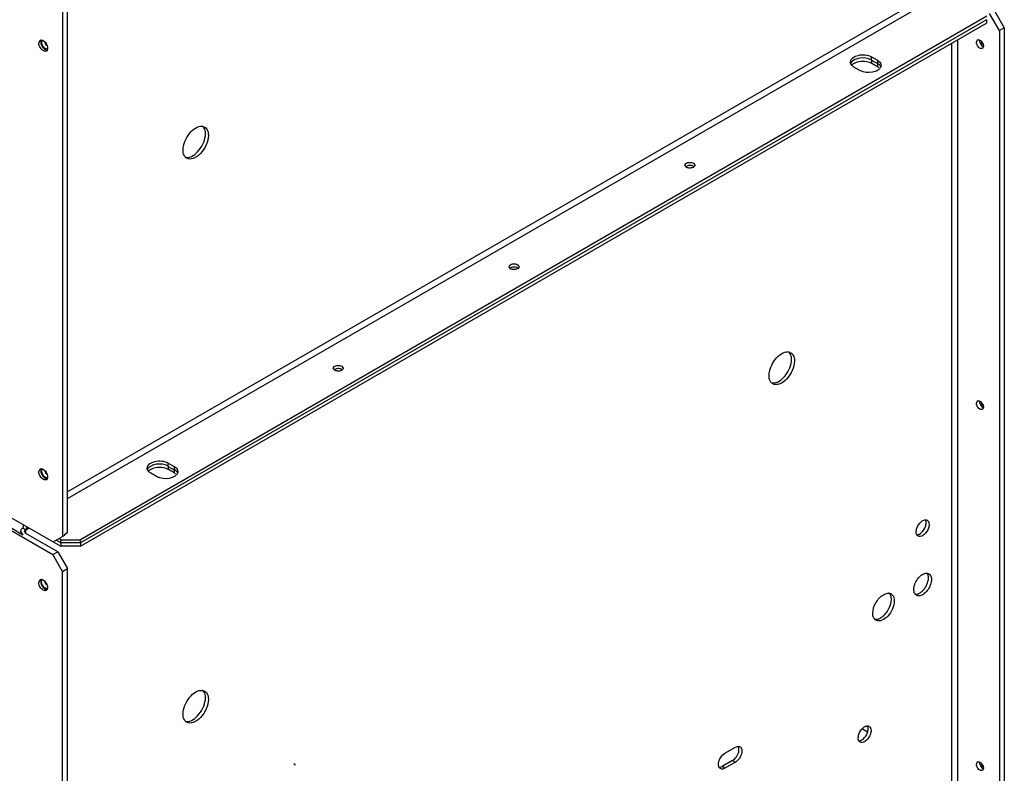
# Model space of a CAD drawing. Header units: millimetres. Extents: x 156 to 1208, y 238 to 1665.
# Tile 6 of 8: x 828 to 1184, y 722 to 995. Entities that reach past the tile are written whole.
import ezdxf

# ---------------------------------------------------------------- set-up
doc = ezdxf.new("R2010")
doc.units = ezdxf.units.MM
doc.header["$LTSCALE"] = 123.765934
doc.layers.get('0').update_dxf_attribs({"linetype": 'CONTINUOUS'})

msp = doc.modelspace()

# ---------------------------------------------------------------- linework, layer by layer
at = {"color": 7, "linetype": 'Continuous'}
for p, q in [((182.12, 1185.68), (839.73, 806.01)), ((182.08, 1181.13), (839.69, 801.46)), ((1165.02, 1008.9), (845.03, 824.15)), ((845.03, 821.7), (1166.08, 1007.06)), ((843.26, 808.05), (843.26, 999.54)), ((845.03, 809.48), (845.03, 1000.54)), ((1180.51, 998.24), (1184.05, 992.11)), ((1177.72, 996.25), (849.63, 806.83)), ((1177.61, 995.01), (849.66, 805.67)), ((1177.61, 995.01), (1177.61, 993.79)), ((1182.28, 991.09), (1178.74, 997.22)), ((849.66, 804.44), (1177.61, 993.79)), ((1184.05, 992.11), (1182.28, 991.09)), ((1182.28, 991.09), (1182.28, 681.8)), ((1184.05, 992.11), (1184.05, 715.32)), ((834.6, 986.56), (835.07, 987.59)), ((1167.21, 686.42), (1167.21, 987.78)), ((1173.94, 986.93), (1174.31, 987.75)), ((1164.95, 986.48), (1164.95, 686.42)), ((1176.48, 985.46), (1176.11, 984.64)), ((1136.01, 981.56), (1138.13, 980.33)), ((1136.01, 980.33), (1136.01, 981.56)), ((1136.01, 980.33), (1138.13, 979.11)), ((1136.04, 979.17), (1136.04, 980.4)), ((1138.13, 980.33), (1138.13, 979.11)), ((1131.76, 976.66), (1129.64, 977.88)), ((1138.16, 977.95), (1136.04, 979.17)), ((1138.16, 979.17), (1138.16, 977.95)), ((1068.97, 941.63), (1068.45, 942.37)), ((1071.52, 943.1), (1072.04, 942.37)), ((1005.33, 904.89), (1004.81, 905.62)), ((1007.88, 906.36), (1008.4, 905.62)), ((944.24, 869.62), (944.76, 868.88)), ((941.69, 868.15), (941.17, 868.88)), ((1173.94, 856.29), (1174.31, 857.11)), ((1176.48, 854.82), (1176.11, 854)), ((881.45, 834.59), (883.57, 833.37)), ((881.45, 833.37), (881.45, 834.59)), ((834.6, 831.43), (835.07, 832.45)), ((877.21, 829.69), (875.08, 830.92)), ((881.45, 833.37), (883.57, 832.14)), ((881.48, 832.2), (881.48, 833.43)), ((883.6, 830.98), (881.48, 832.2)), ((883.57, 833.37), (883.57, 832.14)), ((883.6, 832.2), (883.6, 830.98)), ((828.86, 808.53), (824.84, 810.85)), ((827.96, 809.8), (828.86, 808.53)), ((828.86, 811.06), (829.92, 810.45)), ((829.92, 810.45), (831.06, 811.1)), ((829.92, 809.14), (829.92, 810.45)), ((841.46, 802.48), (829.92, 809.14)), ((843.97, 808.87), (845.03, 809.48)), ((839.73, 806.01), (843.97, 808.46)), ((839.76, 806.07), (842.59, 804.44)), ((842.59, 805.67), (840.86, 806.67)), ((842.56, 806.83), (841.85, 807.24)), ((842.56, 806.83), (849.63, 806.83)), ((842.56, 805.6), (842.56, 806.83)), ((849.66, 805.67), (842.59, 805.67)), ((842.59, 805.67), (842.59, 804.44)), ((843.97, 808.46), (843.97, 808.87)), ((849.63, 805.6), (849.63, 806.83)), ((849.66, 805.67), (849.66, 804.44)), ((839.69, 801.46), (841.46, 802.48)), ((841.46, 802.48), (844.99, 796.36)), ((849.66, 804.44), (842.59, 804.44)), ((843.22, 795.34), (839.69, 801.46)), ((843.22, 795.34), (844.99, 796.36)), ((843.22, 518.55), (843.22, 795.34)), ((844.99, 487.07), (844.99, 796.36)), ((834.56, 791.36), (835.03, 792.39)), ((1132.73, 738.41), (1134.57, 737.35)), ((1134.63, 738.95), (1133.96, 739.34)), ((1082.93, 729.53), (1086.74, 731.74)), ((1085.68, 726.96), (1081.87, 724.75)), ((1082.93, 724.14), (1081.87, 724.75)), ((1086.74, 726.35), (1082.93, 724.14)), ((1085.68, 726.96), (1086.74, 726.35)), ((1173.94, 725.65), (1174.31, 726.47)), ((1176.48, 724.18), (1176.11, 723.36))]:
    msp.add_line(p, q, dxfattribs=at)
for centre, radius, start, end in [((893.46, 954), 2.45, 76.868, 82.213), ((889.39, 946.97), 2.44, 217.7117, 223.1634), ((1105.59, 872.34), 2.45, 76.868, 82.213), ((1101.52, 865.31), 2.44, 217.7117, 223.1634), ((1153.86, 809.43), 1.68, 200.0236, 205.3626), ((1142.09, 785.29), 2.17, 79.9404, 86.1596), ((1142.18, 785.63), 1.82, 60.0279, 62.9943), ((1153.34, 788.3), 1.96, 207.135, 211.4348), ((1138.74, 779.49), 2.16, 213.7326, 220.0769), ((893.46, 749.87), 2.45, 76.868, 82.213), ((889.39, 742.84), 2.44, 217.7117, 223.1634), ((1132.86, 734.84), 1.68, 200.0236, 205.3626)]:
    msp.add_arc(centre, radius, start, end, dxfattribs=at)
for points, knots in [([(835.07, 987.59), (835.19, 987.66), (835.94, 987.82), (836.61, 987.24), (836.98, 986.79)], [0, 0, 0, 0, 0.197996, 1, 1, 1, 1]), ([(835.75, 987.34), (835.76, 987.37), (835.79, 987.42), (835.83, 987.46), (835.85, 987.48)], [0, 0, 0, 0, 0.509349, 1, 1, 1, 1]), ([(1175, 987.54), (1175, 986.82), (1175.5, 985.85), (1176.29, 985.31), (1176.49, 985.23)], [0, 0, 0, 0, 0.770248, 1, 1, 1, 1]), ([(835.41, 984.5), (835.04, 984.95), (834.69, 985.65), (834.6, 986.39), (834.6, 986.56)], [0, 0, 0, 0, 0.771205, 1, 1, 1, 1]), ([(835.31, 986.97), (835.31, 986.8), (835.4, 986.06), (835.75, 985.37), (836.1, 984.92)], [0, 0, 0, 0, 0.228751, 1, 1, 1, 1]), ([(836.99, 983.59), (836.86, 983.58), (836.23, 983.66), (835.72, 984.12), (835.41, 984.5)], [0, 0, 0, 0, 0.205291, 1, 1, 1, 1]), ([(836.27, 985.14), (835.98, 985.49), (835.7, 986.06), (835.63, 986.65), (835.63, 986.79)], [0, 0, 0, 0, 0.771205, 1, 1, 1, 1]), ([(836.1, 984.92), (836.21, 984.79), (836.59, 984.37), (837.13, 984.03), (837.54, 984)], [0, 0, 0, 0, 0.29019, 1, 1, 1, 1]), ([(837.67, 984.44), (837.56, 984.41), (837, 984.4), (836.54, 984.8), (836.27, 985.14)], [0, 0, 0, 0, 0.200618, 1, 1, 1, 1]), ([(837.78, 984.72), (837.78, 984.68), (837.78, 984.61), (837.77, 984.53), (837.77, 984.49)], [0, 0, 0, 0, 0.507952, 1, 1, 1, 1]), ([(1174.58, 985.28), (1174.29, 985.64), (1174.01, 986.2), (1173.94, 986.79), (1173.94, 986.93)], [0, 0, 0, 0, 0.771205, 1, 1, 1, 1]), ([(1176.11, 984.64), (1176.01, 984.58), (1175.41, 984.45), (1174.87, 984.92), (1174.58, 985.28)], [0, 0, 0, 0, 0.197996, 1, 1, 1, 1]), ([(1175.84, 987.11), (1176.13, 986.75), (1176.41, 986.19), (1176.48, 985.6), (1176.48, 985.46)], [0, 0, 0, 0, 0.771205, 1, 1, 1, 1]), ([(1128.32, 979.72), (1128.32, 980.94), (1130.86, 982.35), (1133.61, 982.39), (1135.31, 981.96), (1136.01, 981.56)], [0, 0, 0, 0, 0.422585, 0.722289, 1, 1, 1, 1]), ([(1130.79, 980.87), (1130.52, 980.79), (1129.63, 980.46), (1128.77, 979.83), (1128.5, 979.21)], [0, 0, 0, 0, 0.293912, 1, 1, 1, 1]), ([(1136.04, 980.4), (1135.68, 980.6), (1134.01, 981.27), (1132.1, 981.26), (1130.79, 980.87)], [0, 0, 0, 0, 0.232038, 1, 1, 1, 1]), ([(1138.13, 980.33), (1138.32, 980.22), (1138.96, 979.79), (1139.44, 979.04), (1139.44, 978.5)], [0, 0, 0, 0, 0.294566, 1, 1, 1, 1]), ([(1129.64, 977.88), (1129.53, 977.95), (1129.12, 978.21), (1128.76, 978.57), (1128.57, 978.87)], [0, 0, 0, 0, 0.273777, 1, 1, 1, 1]), ([(1130.47, 979.54), (1130.31, 979.48), (1129.73, 979.24), (1129.18, 978.88), (1128.87, 978.54)], [0, 0, 0, 0, 0.2758, 1, 1, 1, 1]), ([(1134.33, 979.79), (1133.37, 979.98), (1132.02, 979.98), (1130.77, 979.65), (1130.47, 979.54)], [0, 0, 0, 0, 0.759104, 1, 1, 1, 1]), ([(1137.35, 976.3), (1135.99, 975.8), (1133.93, 975.75), (1132.15, 976.44), (1131.76, 976.66)], [0, 0, 0, 0, 0.766017, 1, 1, 1, 1]), ([(1138.76, 977.12), (1138.67, 977.04), (1138.25, 976.69), (1137.75, 976.45), (1137.35, 976.3)], [0, 0, 0, 0, 0.229344, 1, 1, 1, 1]), ([(1139.44, 978.5), (1139.44, 978.12), (1139.22, 977.6), (1138.87, 977.22), (1138.76, 977.12)], [0, 0, 0, 0, 0.721469, 1, 1, 1, 1]), ([(886.78, 947.87), (886.78, 948.91), (887.32, 951.1), (889.23, 954.43), (892.03, 956.67), (893.79, 956.43)], [0, 0, 0, 0, 0.263369, 0.551328, 1, 1, 1, 1]), ([(894.91, 953.78), (894.91, 954.02), (894.86, 954.85), (894.59, 955.7), (894.22, 956.18)], [0, 0, 0, 0, 0.280731, 1, 1, 1, 1]), ([(894.62, 956.15), (894.77, 956.06), (895.37, 955.61), (895.71, 954.88), (895.84, 954.32)], [0, 0, 0, 0, 0.232821, 1, 1, 1, 1]), ([(887.9, 945.22), (889.66, 944.98), (892.46, 947.22), (894.37, 950.55), (894.91, 952.75), (894.91, 953.78)], [0, 0, 0, 0, 0.448822, 0.736714, 1, 1, 1, 1]), ([(895.97, 953.17), (895.97, 952.01), (895.33, 949.6), (893.39, 946.65), (890.92, 944.62), (888.8, 944.5), (888.12, 944.89)], [0, 0, 0, 0, 0.271588, 0.564764, 0.816395, 1, 1, 1, 1]), ([(887.46, 945.47), (887.35, 945.62), (886.91, 946.34), (886.78, 947.21), (886.78, 947.87)], [0, 0, 0, 0, 0.223609, 1, 1, 1, 1]), ([(1068.44, 942.37), (1068.44, 942.58), (1068.88, 943.23), (1070.1, 943.49), (1071.09, 943.35), (1071.52, 943.1)], [0, 0, 0, 0, 0.184759, 0.580463, 1, 1, 1, 1]), ([(1070.72, 941.36), (1070.27, 941.29), (1069.64, 941.33), (1069.09, 941.56), (1068.97, 941.63)], [0, 0, 0, 0, 0.771206, 1, 1, 1, 1]), ([(1071.55, 941.94), (1071.43, 942.01), (1070.86, 942.25), (1070.21, 942.28), (1069.75, 942.2)], [0, 0, 0, 0, 0.228883, 1, 1, 1, 1]), ([(1072.04, 942.37), (1072.04, 942.25), (1071.85, 941.67), (1071.18, 941.44), (1070.72, 941.36)], [0, 0, 0, 0, 0.197993, 1, 1, 1, 1]), ([(1004.81, 905.62), (1004.81, 905.84), (1005.24, 906.48), (1006.46, 906.75), (1007.45, 906.61), (1007.88, 906.36)], [0, 0, 0, 0, 0.184759, 0.580463, 1, 1, 1, 1]), ([(1007.91, 905.2), (1007.79, 905.27), (1007.22, 905.51), (1006.58, 905.54), (1006.11, 905.46)], [0, 0, 0, 0, 0.228883, 1, 1, 1, 1]), ([(1008.41, 905.62), (1008.41, 905.51), (1008.21, 904.93), (1007.54, 904.7), (1007.08, 904.62)], [0, 0, 0, 0, 0.197993, 1, 1, 1, 1]), ([(1007.08, 904.62), (1006.63, 904.55), (1006, 904.59), (1005.45, 904.82), (1005.33, 904.89)], [0, 0, 0, 0, 0.771206, 1, 1, 1, 1]), ([(1098.91, 866.21), (1098.91, 867.25), (1099.45, 869.45), (1101.36, 872.78), (1104.16, 875.02), (1105.92, 874.78)], [0, 0, 0, 0, 0.263369, 0.551328, 1, 1, 1, 1]), ([(1107.04, 872.13), (1107.04, 872.37), (1106.99, 873.2), (1106.72, 874.05), (1106.35, 874.52)], [0, 0, 0, 0, 0.280731, 1, 1, 1, 1]), ([(1106.75, 874.5), (1106.9, 874.41), (1107.5, 873.96), (1107.85, 873.23), (1107.97, 872.67)], [0, 0, 0, 0, 0.232821, 1, 1, 1, 1]), ([(941.17, 868.88), (941.17, 869.1), (941.6, 869.74), (942.82, 870.01), (943.81, 869.86), (944.24, 869.62)], [0, 0, 0, 0, 0.184759, 0.580463, 1, 1, 1, 1]), ([(1100.03, 863.57), (1101.79, 863.33), (1104.59, 865.57), (1106.5, 868.9), (1107.04, 871.09), (1107.04, 872.13)], [0, 0, 0, 0, 0.448822, 0.736714, 1, 1, 1, 1]), ([(1108.1, 871.52), (1108.1, 870.36), (1107.46, 867.94), (1105.52, 865), (1103.05, 862.97), (1100.93, 862.85), (1100.25, 863.24)], [0, 0, 0, 0, 0.271588, 0.564764, 0.816395, 1, 1, 1, 1]), ([(943.44, 867.88), (942.99, 867.81), (942.36, 867.85), (941.81, 868.08), (941.69, 868.15)], [0, 0, 0, 0, 0.771206, 1, 1, 1, 1]), ([(944.27, 868.46), (944.15, 868.53), (943.58, 868.77), (942.94, 868.8), (942.47, 868.72)], [0, 0, 0, 0, 0.228883, 1, 1, 1, 1]), ([(944.77, 868.88), (944.77, 868.77), (944.57, 868.18), (943.9, 867.95), (943.44, 867.88)], [0, 0, 0, 0, 0.197993, 1, 1, 1, 1]), ([(1099.59, 863.82), (1099.48, 863.97), (1099.04, 864.69), (1098.91, 865.56), (1098.91, 866.21)], [0, 0, 0, 0, 0.223609, 1, 1, 1, 1]), ([(1174.58, 854.64), (1174.29, 855), (1174.01, 855.56), (1173.94, 856.15), (1173.94, 856.29)], [0, 0, 0, 0, 0.771205, 1, 1, 1, 1]), ([(1175, 856.9), (1175, 856.17), (1175.5, 855.21), (1176.29, 854.67), (1176.49, 854.59)], [0, 0, 0, 0, 0.770248, 1, 1, 1, 1]), ([(1175.84, 856.47), (1176.13, 856.11), (1176.41, 855.55), (1176.48, 854.96), (1176.48, 854.82)], [0, 0, 0, 0, 0.771205, 1, 1, 1, 1]), ([(1176.11, 853.99), (1176.01, 853.94), (1175.41, 853.81), (1174.87, 854.28), (1174.58, 854.64)], [0, 0, 0, 0, 0.197996, 1, 1, 1, 1]), ([(873.77, 832.75), (873.77, 833.98), (876.3, 835.39), (879.05, 835.42), (880.75, 834.99), (881.45, 834.59)], [0, 0, 0, 0, 0.422585, 0.722289, 1, 1, 1, 1]), ([(881.48, 833.43), (881.12, 833.64), (879.46, 834.3), (877.54, 834.29), (876.23, 833.9)], [0, 0, 0, 0, 0.232038, 1, 1, 1, 1]), ([(835.41, 829.37), (835.04, 829.81), (834.69, 830.51), (834.6, 831.26), (834.6, 831.43)], [0, 0, 0, 0, 0.771205, 1, 1, 1, 1]), ([(835.07, 832.46), (835.19, 832.53), (835.94, 832.69), (836.61, 832.1), (836.98, 831.65)], [0, 0, 0, 0, 0.197996, 1, 1, 1, 1]), ([(835.31, 831.83), (835.31, 831.67), (835.4, 830.93), (835.75, 830.23), (836.1, 829.79)], [0, 0, 0, 0, 0.228751, 1, 1, 1, 1]), ([(836.27, 830), (835.98, 830.36), (835.7, 830.92), (835.63, 831.51), (835.63, 831.65)], [0, 0, 0, 0, 0.771205, 1, 1, 1, 1]), ([(835.75, 832.2), (835.76, 832.23), (835.79, 832.28), (835.83, 832.33), (835.85, 832.35)], [0, 0, 0, 0, 0.509349, 1, 1, 1, 1]), ([(876.23, 833.9), (875.96, 833.82), (875.08, 833.49), (874.22, 832.86), (873.94, 832.24)], [0, 0, 0, 0, 0.293912, 1, 1, 1, 1]), ([(875.08, 830.92), (874.97, 830.98), (874.56, 831.25), (874.2, 831.6), (874.02, 831.9)], [0, 0, 0, 0, 0.273777, 1, 1, 1, 1]), ([(875.92, 832.57), (875.75, 832.51), (875.17, 832.27), (874.62, 831.92), (874.31, 831.58)], [0, 0, 0, 0, 0.2758, 1, 1, 1, 1]), ([(879.77, 832.82), (878.81, 833.02), (877.46, 833.02), (876.21, 832.68), (875.92, 832.57)], [0, 0, 0, 0, 0.759104, 1, 1, 1, 1]), ([(883.57, 833.37), (883.77, 833.25), (884.4, 832.83), (884.89, 832.07), (884.89, 831.53)], [0, 0, 0, 0, 0.294566, 1, 1, 1, 1]), ([(884.89, 831.53), (884.89, 831.15), (884.67, 830.63), (884.31, 830.25), (884.21, 830.15)], [0, 0, 0, 0, 0.721469, 1, 1, 1, 1]), ([(836.99, 828.46), (836.86, 828.45), (836.23, 828.53), (835.72, 828.98), (835.41, 829.37)], [0, 0, 0, 0, 0.205291, 1, 1, 1, 1]), ([(836.1, 829.79), (836.21, 829.66), (836.59, 829.24), (837.13, 828.9), (837.54, 828.87)], [0, 0, 0, 0, 0.29019, 1, 1, 1, 1]), ([(837.67, 829.3), (837.56, 829.27), (837, 829.26), (836.54, 829.67), (836.27, 830)], [0, 0, 0, 0, 0.200618, 1, 1, 1, 1]), ([(837.78, 829.59), (837.78, 829.55), (837.78, 829.47), (837.77, 829.39), (837.77, 829.35)], [0, 0, 0, 0, 0.507952, 1, 1, 1, 1]), ([(882.8, 829.33), (881.43, 828.83), (879.37, 828.78), (877.59, 829.47), (877.21, 829.69)], [0, 0, 0, 0, 0.766017, 1, 1, 1, 1]), ([(884.21, 830.15), (884.11, 830.07), (883.69, 829.72), (883.19, 829.48), (882.8, 829.33)], [0, 0, 0, 0, 0.229344, 1, 1, 1, 1]), ([(1153.96, 813.34), (1154.09, 813.45), (1154.56, 813.8), (1155.17, 814.05), (1155.59, 814.03)], [0, 0, 0, 0, 0.288514, 1, 1, 1, 1]), ([(1155.59, 814.03), (1155.64, 814.03), (1155.73, 814.02), (1155.81, 814), (1155.86, 813.99)], [0, 0, 0, 0, 0.506697, 1, 1, 1, 1]), ([(1155.86, 813.99), (1155.91, 813.98), (1156, 813.94), (1156.09, 813.9), (1156.13, 813.87)], [0, 0, 0, 0, 0.503045, 1, 1, 1, 1]), ([(1156.58, 813.42), (1156.6, 813.39), (1156.63, 813.32), (1156.66, 813.25), (1156.67, 813.22)], [0, 0, 0, 0, 0.492845, 1, 1, 1, 1]), ([(829.18, 812.19), (829.01, 811.96), (828.89, 811.56), (828.86, 811.17), (828.86, 811.06)], [0, 0, 0, 0, 0.719779, 1, 1, 1, 1]), ([(829.46, 809.8), (829.46, 809.84), (829.46, 809.92), (829.49, 809.99), (829.51, 810.03)], [0, 0, 0, 0, 0.491636, 1, 1, 1, 1]), ([(829.51, 809.56), (829.49, 809.6), (829.46, 809.67), (829.46, 809.76), (829.46, 809.8)], [0, 0, 0, 0, 0.508375, 1, 1, 1, 1]), ([(829.51, 810.03), (829.53, 810.07), (829.57, 810.14), (829.62, 810.21), (829.65, 810.24)], [0, 0, 0, 0, 0.483653, 1, 1, 1, 1]), ([(830.08, 811.02), (830.1, 811.05), (830.15, 811.11), (830.22, 811.16), (830.26, 811.18)], [0, 0, 0, 0, 0.508375, 1, 1, 1, 1]), ([(830.26, 811.18), (830.29, 811.2), (830.37, 811.23), (830.45, 811.25), (830.49, 811.25)], [0, 0, 0, 0, 0.491637, 1, 1, 1, 1]), ([(1152.32, 808.62), (1152.45, 808.61), (1153.04, 808.67), (1153.58, 809), (1153.93, 809.29)], [0, 0, 0, 0, 0.216211, 1, 1, 1, 1]), ([(1155.01, 808.7), (1154.83, 808.54), (1154.23, 808.09), (1153.3, 807.89), (1152.83, 808.16)], [0, 0, 0, 0, 0.309161, 1, 1, 1, 1]), ([(835.37, 789.3), (835, 789.75), (834.65, 790.45), (834.56, 791.19), (834.56, 791.36)], [0, 0, 0, 0, 0.771205, 1, 1, 1, 1]), ([(835.03, 792.39), (835.15, 792.46), (835.9, 792.62), (836.57, 792.04), (836.94, 791.58)], [0, 0, 0, 0, 0.197996, 1, 1, 1, 1]), ([(835.27, 791.77), (835.27, 791.6), (835.36, 790.86), (835.71, 790.17), (836.06, 789.72)], [0, 0, 0, 0, 0.228751, 1, 1, 1, 1]), ([(836.23, 789.94), (835.94, 790.29), (835.66, 790.85), (835.59, 791.45), (835.59, 791.58)], [0, 0, 0, 0, 0.771205, 1, 1, 1, 1]), ([(835.71, 792.14), (835.72, 792.16), (835.75, 792.21), (835.79, 792.26), (835.81, 792.28)], [0, 0, 0, 0, 0.509349, 1, 1, 1, 1]), ([(1151.3, 788.77), (1151.3, 789.21), (1151.59, 791.09), (1152.66, 792.83), (1153.77, 793.77)], [0, 0, 0, 0, 0.233799, 1, 1, 1, 1]), ([(1153.77, 793.77), (1153.92, 793.9), (1154.49, 794.33), (1155.17, 794.64), (1155.68, 794.7)], [0, 0, 0, 0, 0.281191, 1, 1, 1, 1]), ([(1154.12, 788.03), (1155.23, 788.96), (1156.31, 790.72), (1156.61, 792.61), (1156.61, 793.05)], [0, 0, 0, 0, 0.766016, 1, 1, 1, 1]), ([(1156.61, 793.05), (1156.61, 793.19), (1156.58, 793.67), (1156.46, 794.16), (1156.29, 794.47)], [0, 0, 0, 0, 0.273776, 1, 1, 1, 1]), ([(836.95, 788.39), (836.82, 788.38), (836.19, 788.46), (835.68, 788.91), (835.37, 789.3)], [0, 0, 0, 0, 0.205291, 1, 1, 1, 1]), ([(836.06, 789.72), (836.17, 789.59), (836.55, 789.17), (837.09, 788.83), (837.5, 788.8)], [0, 0, 0, 0, 0.29019, 1, 1, 1, 1]), ([(837.63, 789.23), (837.52, 789.2), (836.96, 789.19), (836.5, 789.6), (836.23, 789.94)], [0, 0, 0, 0, 0.200618, 1, 1, 1, 1]), ([(837.74, 789.52), (837.74, 789.48), (837.74, 789.4), (837.73, 789.32), (837.73, 789.29)], [0, 0, 0, 0, 0.507952, 1, 1, 1, 1]), ([(1152.7, 787.22), (1152.82, 787.26), (1153.33, 787.45), (1153.8, 787.76), (1154.12, 788.03)], [0, 0, 0, 0, 0.229344, 1, 1, 1, 1]), ([(1157.35, 790.66), (1157.19, 790.19), (1156.43, 788.54), (1155.06, 787.02), (1153.79, 786.62)], [0, 0, 0, 0, 0.271765, 1, 1, 1, 1]), ([(1136.45, 780.19), (1136.45, 781.52), (1137.36, 784.15), (1139.18, 786.25), (1140.33, 786.92)], [0, 0, 0, 0, 0.499768, 1, 1, 1, 1]), ([(1144.23, 784.68), (1144.23, 783.7), (1143.65, 781.64), (1141.93, 778.75), (1138.89, 776.93), (1137.59, 777.68)], [0, 0, 0, 0, 0.277648, 0.577367, 1, 1, 1, 1]), ([(1139.27, 778.55), (1140.43, 779.22), (1142.26, 781.32), (1143.17, 783.96), (1143.17, 785.3)], [0, 0, 0, 0, 0.499702, 1, 1, 1, 1]), ([(1140.33, 786.92), (1140.49, 787.01), (1141.08, 787.32), (1141.76, 787.49), (1142.24, 787.45)], [0, 0, 0, 0, 0.279117, 1, 1, 1, 1]), ([(1143.17, 785.3), (1143.17, 785.48), (1143.14, 786.14), (1142.94, 786.8), (1142.68, 787.2)], [0, 0, 0, 0, 0.277837, 1, 1, 1, 1]), ([(1143.09, 787.2), (1143.45, 787), (1143.85, 786.52), (1144.04, 785.98), (1144.08, 785.83)], [0, 0, 0, 0, 0.724706, 1, 1, 1, 1]), ([(1153.79, 786.62), (1153.65, 786.57), (1153.14, 786.45), (1152.56, 786.52), (1152.23, 786.71)], [0, 0, 0, 0, 0.279143, 1, 1, 1, 1]), ([(1136.94, 778.29), (1136.86, 778.42), (1136.55, 779), (1136.45, 779.68), (1136.45, 780.19)], [0, 0, 0, 0, 0.225293, 1, 1, 1, 1]), ([(1137.39, 778.04), (1137.54, 778.03), (1138.2, 778.05), (1138.83, 778.3), (1139.27, 778.55)], [0, 0, 0, 0, 0.22528, 1, 1, 1, 1]), ([(886.78, 743.74), (886.78, 744.78), (887.32, 746.97), (889.23, 750.31), (892.03, 752.54), (893.79, 752.3)], [0, 0, 0, 0, 0.263369, 0.551328, 1, 1, 1, 1]), ([(894.91, 749.66), (894.91, 749.89), (894.86, 750.73), (894.59, 751.58), (894.22, 752.05)], [0, 0, 0, 0, 0.280731, 1, 1, 1, 1]), ([(894.62, 752.02), (894.77, 751.94), (895.37, 751.48), (895.71, 750.75), (895.84, 750.2)], [0, 0, 0, 0, 0.232821, 1, 1, 1, 1]), ([(887.9, 741.1), (889.66, 740.86), (892.46, 743.1), (894.37, 746.43), (894.91, 748.62), (894.91, 749.66)], [0, 0, 0, 0, 0.448822, 0.736714, 1, 1, 1, 1]), ([(895.97, 749.05), (895.97, 747.89), (895.33, 745.47), (893.39, 742.53), (890.92, 740.5), (888.8, 740.37), (888.12, 740.76)], [0, 0, 0, 0, 0.271588, 0.564764, 0.816395, 1, 1, 1, 1]), ([(887.46, 741.35), (887.35, 741.5), (886.91, 742.22), (886.78, 743.09), (886.78, 743.74)], [0, 0, 0, 0, 0.223609, 1, 1, 1, 1]), ([(1132.96, 738.75), (1133.09, 738.86), (1133.56, 739.22), (1134.16, 739.46), (1134.59, 739.44)], [0, 0, 0, 0, 0.288514, 1, 1, 1, 1]), ([(1134.59, 739.44), (1134.63, 739.44), (1134.72, 739.43), (1134.81, 739.41), (1134.86, 739.4)], [0, 0, 0, 0, 0.506697, 1, 1, 1, 1]), ([(1134.86, 739.4), (1134.9, 739.39), (1135, 739.36), (1135.09, 739.31), (1135.13, 739.29)], [0, 0, 0, 0, 0.503045, 1, 1, 1, 1]), ([(1135.58, 738.83), (1135.59, 738.8), (1135.63, 738.73), (1135.66, 738.66), (1135.67, 738.63)], [0, 0, 0, 0, 0.492845, 1, 1, 1, 1]), ([(1131.32, 734.03), (1131.45, 734.03), (1132.04, 734.08), (1132.58, 734.41), (1132.93, 734.71)], [0, 0, 0, 0, 0.216211, 1, 1, 1, 1]), ([(1087.33, 728.7), (1087.44, 728.89), (1087.8, 729.6), (1088.02, 730.41), (1088.02, 731)], [0, 0, 0, 0, 0.26704, 1, 1, 1, 1]), ([(1087.46, 732.02), (1087.5, 732.03), (1087.59, 732.04), (1087.67, 732.05), (1087.72, 732.05)], [0, 0, 0, 0, 0.508627, 1, 1, 1, 1]), ([(1087.72, 732.05), (1087.77, 732.05), (1087.87, 732.05), (1087.96, 732.04), (1088.01, 732.03)], [0, 0, 0, 0, 0.508433, 1, 1, 1, 1]), ([(1087.91, 731.76), (1087.89, 731.8), (1087.86, 731.88), (1087.82, 731.96), (1087.8, 732)], [0, 0, 0, 0, 0.508627, 1, 1, 1, 1]), ([(1134.01, 734.11), (1133.83, 733.96), (1133.23, 733.51), (1132.29, 733.31), (1131.83, 733.57)], [0, 0, 0, 0, 0.309161, 1, 1, 1, 1]), ([(1080.59, 725.49), (1080.59, 725.87), (1080.87, 727.44), (1081.88, 728.93), (1082.93, 729.53)], [0, 0, 0, 0, 0.240721, 1, 1, 1, 1]), ([(1085.68, 726.96), (1085.84, 727.05), (1086.5, 727.52), (1087.02, 728.16), (1087.33, 728.7)], [0, 0, 0, 0, 0.228786, 1, 1, 1, 1]), ([(1088.39, 728.09), (1088.29, 727.9), (1087.85, 727.23), (1087.25, 726.64), (1086.74, 726.35)], [0, 0, 0, 0, 0.267041, 1, 1, 1, 1]), ([(1089.08, 730.39), (1089.08, 730.2), (1089.01, 729.4), (1088.7, 728.63), (1088.39, 728.09)], [0, 0, 0, 0, 0.228787, 1, 1, 1, 1]), ([(927.48, 725.14), (927.48, 725.3), (927.35, 725.73), (926.93, 725.62), (926.78, 725.54)], [0, 0, 0, 0, 0.499957, 1, 1, 1, 1]), ([(1080.81, 724.49), (1080.79, 724.53), (1080.75, 724.61), (1080.72, 724.69), (1080.7, 724.73)], [0, 0, 0, 0, 0.491373, 1, 1, 1, 1]), ([(1080.97, 724.24), (1080.93, 724.28), (1080.88, 724.36), (1080.83, 724.44), (1080.81, 724.49)], [0, 0, 0, 0, 0.491568, 1, 1, 1, 1]), ([(1080.89, 724.44), (1080.94, 724.44), (1081.02, 724.45), (1081.11, 724.46), (1081.15, 724.47)], [0, 0, 0, 0, 0.491373, 1, 1, 1, 1]), ([(1174.58, 724), (1174.29, 724.36), (1174.01, 724.92), (1173.94, 725.51), (1173.94, 725.65)], [0, 0, 0, 0, 0.771205, 1, 1, 1, 1]), ([(1176.11, 723.35), (1176.01, 723.3), (1175.41, 723.17), (1174.87, 723.64), (1174.58, 724)], [0, 0, 0, 0, 0.197996, 1, 1, 1, 1]), ([(1175, 726.26), (1175, 725.53), (1175.5, 724.56), (1176.29, 724.03), (1176.49, 723.95)], [0, 0, 0, 0, 0.770248, 1, 1, 1, 1]), ([(1175.84, 725.83), (1176.13, 725.47), (1176.41, 724.91), (1176.48, 724.31), (1176.48, 724.18)], [0, 0, 0, 0, 0.771205, 1, 1, 1, 1])]:
    msp.add_open_spline(points, degree=3, knots=knots, dxfattribs=at)
for points in [[(835.39, 987.5), (835.33, 987.33), (835.31, 987.15), (835.31, 986.97)], [(835.63, 986.79), (835.63, 986.97), (835.66, 987.17), (835.75, 987.34)], [(1174.31, 987.75), (1174.51, 987.87), (1174.78, 987.85), (1174.99, 987.77)], [(1174.99, 987.77), (1175.32, 987.64), (1175.61, 987.39), (1175.84, 987.11)], [(836.77, 986.85), (836.88, 986.43), (837.1, 986.02), (837.38, 985.69)], [(836.98, 986.79), (837.38, 986.3), (837.67, 985.69), (837.76, 985.06)], [(837.32, 983.69), (837.22, 983.64), (837.1, 983.6), (836.99, 983.59)], [(837.77, 984.49), (837.73, 984.19), (837.58, 983.85), (837.32, 983.69)], [(837.76, 985.06), (837.77, 984.95), (837.78, 984.84), (837.78, 984.72)], [(1175.58, 987.14), (1175.72, 986.76), (1175.93, 986.4), (1176.18, 986.09)], [(1128.57, 978.87), (1128.42, 979.12), (1128.32, 979.42), (1128.32, 979.72)], [(1136.04, 979.17), (1135.51, 979.47), (1134.92, 979.67), (1134.33, 979.79)], [(1138.82, 978.69), (1138.62, 978.87), (1138.39, 979.04), (1138.16, 979.17)], [(1138.67, 977.6), (1138.51, 977.73), (1138.34, 977.84), (1138.16, 977.95)], [(1139.09, 978.39), (1139, 978.5), (1138.91, 978.6), (1138.82, 978.69)], [(1139.29, 978.07), (1139.23, 978.18), (1139.16, 978.29), (1139.09, 978.39)], [(894.01, 956.39), (894.23, 956.34), (894.43, 956.26), (894.62, 956.15)], [(895.84, 954.32), (895.93, 953.95), (895.97, 953.56), (895.97, 953.17)], [(888.12, 944.89), (887.93, 945), (887.76, 945.14), (887.61, 945.3)], [(1069.75, 942.2), (1069.39, 942.14), (1069.01, 942), (1068.74, 941.75)], [(1006.11, 905.46), (1005.75, 905.39), (1005.37, 905.26), (1005.11, 905.01)], [(1106.14, 874.73), (1106.36, 874.68), (1106.56, 874.6), (1106.75, 874.5)], [(1107.97, 872.67), (1108.06, 872.29), (1108.1, 871.91), (1108.1, 871.52)], [(942.47, 868.72), (942.11, 868.65), (941.73, 868.52), (941.47, 868.27)], [(1100.25, 863.24), (1100.06, 863.35), (1099.89, 863.49), (1099.74, 863.64)], [(1174.31, 857.11), (1174.51, 857.23), (1174.78, 857.21), (1174.99, 857.13)], [(1174.99, 857.13), (1175.32, 857), (1175.61, 856.75), (1175.84, 856.47)], [(1175.58, 856.5), (1175.72, 856.12), (1175.93, 855.76), (1176.18, 855.45)], [(835.39, 832.36), (835.33, 832.2), (835.31, 832.01), (835.31, 831.83)], [(835.63, 831.65), (835.63, 831.84), (835.66, 832.04), (835.75, 832.2)], [(836.77, 831.71), (836.88, 831.29), (837.1, 830.89), (837.38, 830.56)], [(836.98, 831.65), (837.38, 831.16), (837.67, 830.55), (837.76, 829.93)], [(874.02, 831.9), (873.86, 832.15), (873.77, 832.46), (873.77, 832.75)], [(881.48, 832.2), (880.95, 832.51), (880.37, 832.7), (879.77, 832.82)], [(884.26, 831.72), (884.06, 831.91), (883.84, 832.07), (883.6, 832.2)], [(884.11, 830.63), (883.95, 830.76), (883.78, 830.88), (883.6, 830.98)], [(884.53, 831.42), (884.45, 831.53), (884.36, 831.62), (884.26, 831.72)], [(884.73, 831.1), (884.68, 831.21), (884.61, 831.32), (884.53, 831.42)], [(837.32, 828.56), (837.22, 828.5), (837.1, 828.47), (836.99, 828.46)], [(837.77, 829.35), (837.73, 829.05), (837.58, 828.71), (837.32, 828.56)], [(837.76, 829.93), (837.77, 829.81), (837.78, 829.7), (837.78, 829.59)], [(1152.39, 810.99), (1152.69, 811.88), (1153.24, 812.73), (1153.96, 813.34)], [(1155.52, 811.64), (1155.66, 812.07), (1155.76, 812.53), (1155.76, 812.98)], [(1155.76, 812.98), (1155.76, 813.3), (1155.71, 813.64), (1155.57, 813.93)], [(1156.13, 813.87), (1156.32, 813.77), (1156.47, 813.6), (1156.58, 813.42)], [(1156.67, 813.22), (1156.78, 812.95), (1156.82, 812.65), (1156.82, 812.36)], [(828.1, 810.34), (828.01, 810.17), (827.96, 809.98), (827.96, 809.8)], [(828.86, 811.06), (828.56, 810.89), (828.27, 810.64), (828.1, 810.34)], [(829.92, 809.14), (829.75, 809.24), (829.59, 809.38), (829.51, 809.56)], [(829.65, 810.24), (829.73, 810.32), (829.83, 810.39), (829.92, 810.45)], [(829.92, 810.45), (829.92, 810.64), (829.96, 810.86), (830.08, 811.02)], [(1152.15, 809.67), (1152.15, 810.12), (1152.25, 810.57), (1152.39, 810.99)], [(1152.28, 808.86), (1152.19, 809.11), (1152.15, 809.39), (1152.15, 809.67)], [(1153.93, 809.29), (1154.66, 809.9), (1155.21, 810.75), (1155.52, 811.64)], [(1156.58, 811.04), (1156.28, 810.15), (1155.73, 809.3), (1155.01, 808.7)], [(1156.82, 812.36), (1156.82, 811.92), (1156.72, 811.47), (1156.58, 811.04)], [(1152.83, 808.16), (1152.62, 808.28), (1152.45, 808.49), (1152.34, 808.71)], [(835.35, 792.3), (835.29, 792.13), (835.27, 791.95), (835.27, 791.77)], [(835.59, 791.58), (835.59, 791.77), (835.62, 791.97), (835.71, 792.14)], [(836.73, 791.65), (836.83, 791.25), (837.03, 790.88), (837.28, 790.56)], [(836.94, 791.58), (837.34, 791.09), (837.63, 790.48), (837.72, 789.86)], [(1155.68, 794.7), (1155.88, 794.72), (1156.1, 794.71), (1156.3, 794.67)], [(1156.3, 794.67), (1156.45, 794.64), (1156.6, 794.58), (1156.73, 794.5)], [(1156.73, 794.5), (1156.99, 794.35), (1157.2, 794.12), (1157.34, 793.87)], [(1157.34, 793.87), (1157.44, 793.69), (1157.51, 793.51), (1157.56, 793.32)], [(1157.67, 792.44), (1157.67, 791.84), (1157.54, 791.23), (1157.35, 790.66)], [(1157.56, 793.32), (1157.64, 793.03), (1157.67, 792.74), (1157.67, 792.44)], [(837.28, 788.49), (837.18, 788.44), (837.06, 788.4), (836.95, 788.39)], [(837.73, 789.29), (837.69, 788.98), (837.54, 788.64), (837.28, 788.49)], [(837.72, 789.86), (837.73, 789.75), (837.74, 789.63), (837.74, 789.52)], [(1151.59, 787.4), (1151.38, 787.82), (1151.3, 788.3), (1151.3, 788.77)], [(1142.47, 787.43), (1142.66, 787.39), (1142.84, 787.33), (1143.01, 787.25)], [(1144.08, 785.83), (1144.19, 785.46), (1144.23, 785.07), (1144.23, 784.68)], [(1151.62, 787.15), (1151.97, 787.07), (1152.36, 787.11), (1152.7, 787.22)], [(1152.23, 786.71), (1152, 786.84), (1151.8, 787.05), (1151.66, 787.27)], [(1137.59, 777.68), (1137.4, 777.79), (1137.23, 777.93), (1137.09, 778.1)], [(894.01, 752.26), (894.23, 752.21), (894.43, 752.13), (894.62, 752.02)], [(895.84, 750.2), (895.93, 749.82), (895.97, 749.43), (895.97, 749.05)], [(888.12, 740.76), (887.93, 740.87), (887.76, 741.01), (887.61, 741.17)], [(1131.39, 736.41), (1131.69, 737.3), (1132.24, 738.14), (1132.96, 738.75)], [(1134.52, 737.06), (1134.66, 737.48), (1134.76, 737.94), (1134.76, 738.39)], [(1134.76, 738.39), (1134.76, 738.71), (1134.71, 739.05), (1134.57, 739.34)], [(1135.13, 739.29), (1135.32, 739.18), (1135.47, 739.01), (1135.58, 738.83)], [(1135.82, 737.78), (1135.82, 737.33), (1135.72, 736.88), (1135.58, 736.45)], [(1135.67, 738.63), (1135.78, 738.36), (1135.82, 738.07), (1135.82, 737.78)], [(1131.15, 735.08), (1131.15, 735.53), (1131.24, 735.98), (1131.39, 736.41)], [(1131.28, 734.27), (1131.19, 734.53), (1131.15, 734.81), (1131.15, 735.08)], [(1132.93, 734.71), (1133.66, 735.31), (1134.21, 736.16), (1134.52, 737.06)], [(1135.58, 736.45), (1135.28, 735.56), (1134.73, 734.72), (1134.01, 734.11)], [(1086.74, 731.74), (1086.97, 731.86), (1087.21, 731.97), (1087.46, 732.02)], [(1088.02, 731), (1088.02, 731.26), (1087.99, 731.52), (1087.91, 731.76)], [(1088.01, 732.03), (1088.14, 732.01), (1088.28, 731.97), (1088.39, 731.9)], [(1088.39, 731.9), (1088.57, 731.8), (1088.72, 731.64), (1088.82, 731.47)], [(1088.82, 731.47), (1089.01, 731.15), (1089.08, 730.76), (1089.08, 730.39)], [(1131.83, 733.57), (1131.62, 733.69), (1131.45, 733.9), (1131.34, 734.12)], [(1080.7, 724.73), (1080.62, 724.97), (1080.59, 725.23), (1080.59, 725.49)], [(1081.28, 723.98), (1081.16, 724.05), (1081.05, 724.14), (1080.97, 724.24)], [(1081.15, 724.47), (1081.4, 724.52), (1081.64, 724.63), (1081.87, 724.75)], [(1081.86, 723.82), (1081.66, 723.83), (1081.45, 723.88), (1081.28, 723.98)], [(1082.93, 724.14), (1082.6, 723.96), (1082.23, 723.82), (1081.86, 723.82)], [(1174.31, 726.47), (1174.51, 726.58), (1174.78, 726.57), (1174.99, 726.49)], [(1174.99, 726.49), (1175.32, 726.36), (1175.61, 726.11), (1175.84, 725.83)], [(1175.58, 725.86), (1175.72, 725.48), (1175.93, 725.12), (1176.18, 724.81)]]:
    msp.add_open_spline(points, degree=3, dxfattribs=at)

doc.saveas('drawing.dxf')
